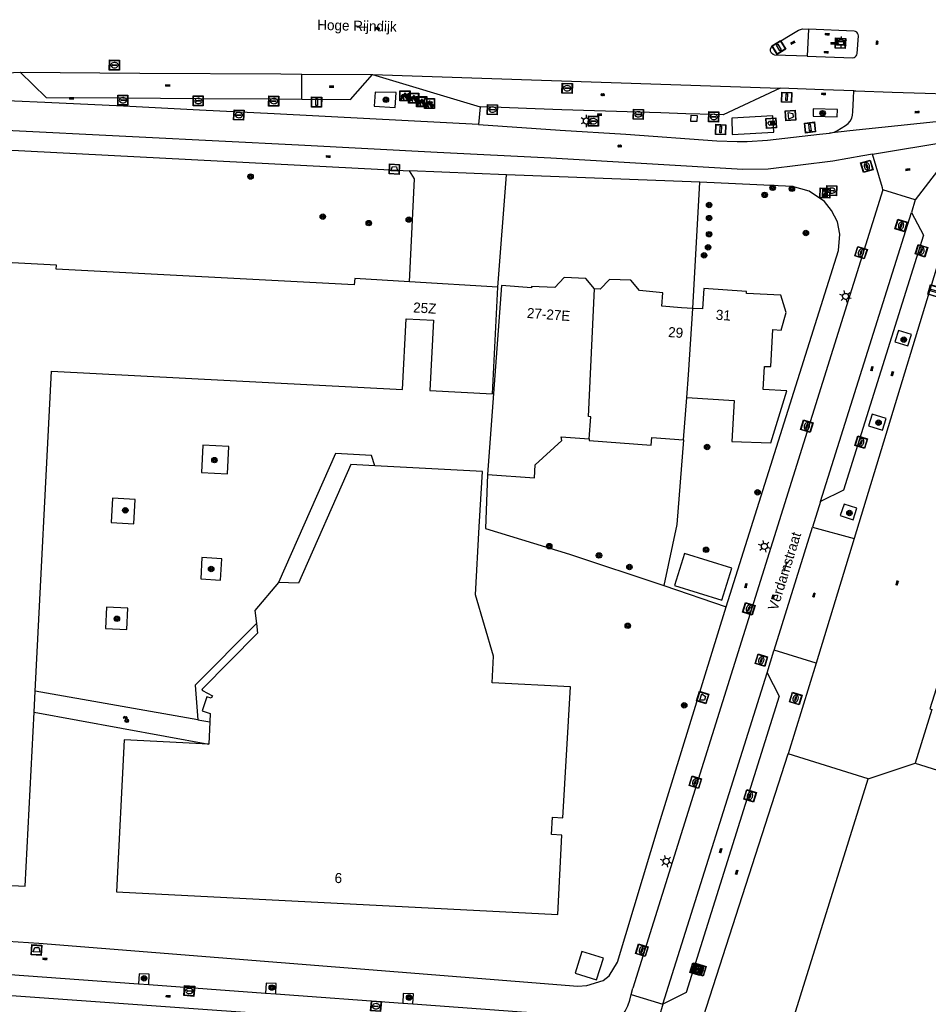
# Model space of a CAD drawing. Header units: metres. Extents: x 93870 to 95789, y 463036 to 464040.
# Tile 186 of 256: x 94836 to 94926, y 463271 to 463368. Entities that reach past the tile are written whole.
import ezdxf
from ezdxf.enums import TextEntityAlignment as Align

# ---------------------------------------------------------------- set-up
doc = ezdxf.new("R2010")
doc.units = ezdxf.units.M
doc.header["$LTSCALE"] = 25.4
for name, color, linetype in [('B_BEBOUWINGSGRENS_0', 1, 'Continuous'), ('B_LUIFEL_1', 200, 'Continuous'), ('B_TUSSENMUUR_0', 7, 'Continuous'), ('G_GRENS_ALGEMEEN_0', 7, 'Continuous'), ('K_KUNSTWERKGRENS_1', 1, 'Continuous'), ('Q_AFVALBAK_0', 7, 'Continuous'), ('Q_BOOM_0', 3, 'Continuous'), ('Q_FIETSENREK_0', 6, 'Continuous'), ('Q_HALTEPAAL_0', 191, 'Continuous'), ('Q_INSPECTIE_OF_RIOOLPUT_0', 253, 'Continuous'), ('Q_KOLK_0', 254, 'Continuous'), ('Q_LICHTMAST_0', 2, 'Continuous'), ('Q_PILAAR', 10, 'Continuous'), ('Q_PILAAR_0', 10, 'Continuous'), ('Q_RECLAMEZUIL_0', 232, 'Continuous'), ('Q_STRAATNAAMBORD_0', 7, 'Continuous'), ('Q_TELEFOONCEL_0', 7, 'Continuous'), ('Q_VERKEERSBORDPAAL_0', 40, 'Continuous'), ('Q_VLAGGENMAST_0', 191, 'Continuous'), ('Q_WATERLEIDINGPUT_0', 5, 'Continuous'), ('S_GBKN_SYMBOOL_GV_GROOT_0', 7, 'Continuous'), ('S_GBKN_SYMBOOL_GV_GROOT_1', 7, 'Continuous'), ('S_GBKN_SYMBOOL_OV_GROOT_0', 7, 'Continuous'), ('T_GBKN_ABRI_0', 2, 'Continuous'), ('T_HAAG_0', 87, 'Continuous'), ('T_HEK_0', 57, 'Continuous'), ('T_HEK_LIJN_0', 6, 'Continuous'), ('T_MUUR_30CM_0', 10, 'Continuous'), ('V_BLINDENGELEIDESTROOK_0', 30, 'Continuous'), ('V_WEGGRENS_0', 7, 'Continuous'), ('Z_GBKN_HUISNUMMER_0', 252, 'Continuous'), ('Z_STRAATNAAM_0', 252, 'Continuous')]:
    doc.layers.add(name, color=color, linetype=linetype)

# ---------------------------------------------------------------- blocks, each defined once
blk = doc.blocks.new('Q_AFVALBAK')
for points in [[(-0.5, 0.5), (0.5, 0.5), (0.5, -0.5), (-0.5, -0.5)], [(-0.336, 0.197), (0.331, 0.197), (0.19, -0.251), (-0.196, -0.251)]]:
    blk.add_lwpolyline(points, close=True)
blk.add_lwpolyline([(-0.442, 0.464), (0.438, 0.464, -0.414214), (0.459, 0.442), (0.459, -0.437, -0.414214), (0.438, -0.459), (-0.442, -0.459, -0.414214), (-0.463, -0.437), (-0.463, 0.442), (-0.463, 0.444), (-0.463, 0.446), (-0.463, 0.448), (-0.462, 0.45), (-0.461, 0.451), (-0.46, 0.453), (-0.459, 0.455), (-0.458, 0.456), (-0.457, 0.457), (-0.456, 0.459), (-0.454, 0.46), (-0.453, 0.461), (-0.451, 0.462), (-0.449, 0.462), (-0.447, 0.463), (-0.446, 0.463), (-0.444, 0.464), (-0.442, 0.464)], format="xyb")
blk = doc.blocks.new('Q_STRAATNAAMBORD')
for points in [[(-0.5, 0.5), (0.5, 0.5), (0.5, -0.5), (-0.5, -0.5)], [(-0.369, 0.22), (0.358, 0.22), (0.358, -0.214), (-0.369, -0.214)]]:
    blk.add_lwpolyline(points, close=True)
for points in [[(-0.442, 0.464), (0.438, 0.464, -0.414214), (0.459, 0.442), (0.459, -0.437, -0.414214), (0.438, -0.459), (-0.442, -0.459, -0.414214), (-0.463, -0.437), (-0.463, 0.442), (-0.463, 0.444), (-0.463, 0.446), (-0.463, 0.448), (-0.462, 0.45), (-0.461, 0.451), (-0.46, 0.453), (-0.459, 0.455), (-0.458, 0.456), (-0.457, 0.457), (-0.456, 0.459), (-0.454, 0.46), (-0.453, 0.461), (-0.451, 0.462), (-0.449, 0.462), (-0.447, 0.463), (-0.446, 0.463), (-0.444, 0.464), (-0.442, 0.464)], [(-0.287, 0.16), (0.281, 0.16, -0.414214), (0.303, 0.139), (0.303, -0.134, -0.414214), (0.281, -0.156), (-0.287, -0.156, -0.414214), (-0.308, -0.134), (-0.308, 0.139), (-0.308, 0.14), (-0.308, 0.142), (-0.307, 0.144), (-0.307, 0.146), (-0.306, 0.148), (-0.305, 0.149), (-0.304, 0.151), (-0.303, 0.152), (-0.302, 0.154), (-0.3, 0.155), (-0.299, 0.156), (-0.297, 0.157), (-0.296, 0.158), (-0.294, 0.159), (-0.292, 0.159), (-0.29, 0.16), (-0.288, 0.16), (-0.287, 0.16)]]:
    blk.add_lwpolyline(points, format="xyb")
blk = doc.blocks.new('Q_LICHTMAST')
for points in [[(-0.26, 0.15), (-0.52, 0.3)], [(0, 0.3), (0, 0.6)], [(0.26, 0.15), (0.52, 0.3)], [(-0.26, -0.15), (-0.52, -0.3)], [(0, -0.3), (0, -0.6)], [(0.26, -0.15), (0.52, -0.3)]]:
    blk.add_lwpolyline(points)
blk.add_circle((0, 0), 0.3)
blk = doc.blocks.new('Q_VERKEERSBORDPAAL')
for points in [[(-0.5, 0.5), (0.5, 0.5), (0.5, -0.5), (-0.5, -0.5)], [(-0.08, 0.333), (0.071, 0.333), (0.071, -0.329), (-0.08, -0.329)]]:
    blk.add_lwpolyline(points, close=True)
blk.add_lwpolyline([(-0.442, 0.464), (0.438, 0.464, -0.414214), (0.459, 0.442), (0.459, -0.437, -0.414214), (0.438, -0.459), (-0.442, -0.459, -0.414214), (-0.463, -0.437), (-0.463, 0.442), (-0.463, 0.444), (-0.463, 0.446), (-0.463, 0.448), (-0.462, 0.45), (-0.461, 0.451), (-0.46, 0.453), (-0.459, 0.455), (-0.458, 0.456), (-0.457, 0.457), (-0.456, 0.459), (-0.454, 0.46), (-0.453, 0.461), (-0.451, 0.462), (-0.449, 0.462), (-0.447, 0.463), (-0.446, 0.463), (-0.444, 0.464), (-0.442, 0.464)], format="xyb")
blk = doc.blocks.new('Q_HALTEPAAL')
for points in [[(-0.5, 0.5), (0.5, 0.5), (0.5, -0.5), (-0.5, -0.5)], [(-0.08, 0.333), (0.071, 0.333), (0.071, -0.329), (-0.08, -0.329)]]:
    blk.add_lwpolyline(points, close=True)
blk.add_lwpolyline([(-0.442, 0.464), (0.438, 0.464, -0.414214), (0.459, 0.442), (0.459, -0.437, -0.414214), (0.438, -0.459), (-0.442, -0.459, -0.414214), (-0.463, -0.437), (-0.463, 0.442), (-0.463, 0.444), (-0.463, 0.446), (-0.463, 0.448), (-0.462, 0.45), (-0.461, 0.451), (-0.46, 0.453), (-0.459, 0.455), (-0.458, 0.456), (-0.457, 0.457), (-0.456, 0.459), (-0.454, 0.46), (-0.453, 0.461), (-0.451, 0.462), (-0.449, 0.462), (-0.447, 0.463), (-0.446, 0.463), (-0.444, 0.464), (-0.442, 0.464)], format="xyb")
blk = doc.blocks.new('Q_VLAGGENMAST')
for points in [[(-0.5, 0.5), (0.5, 0.5), (0.5, -0.5), (-0.5, -0.5)], [(-0.08, 0.333), (0.071, 0.333), (0.071, -0.329), (-0.08, -0.329)]]:
    blk.add_lwpolyline(points, close=True)
blk.add_lwpolyline([(-0.442, 0.464), (0.438, 0.464, -0.414214), (0.459, 0.442), (0.459, -0.437, -0.414214), (0.438, -0.459), (-0.442, -0.459, -0.414214), (-0.463, -0.437), (-0.463, 0.442), (-0.463, 0.444), (-0.463, 0.446), (-0.463, 0.448), (-0.462, 0.45), (-0.461, 0.451), (-0.46, 0.453), (-0.459, 0.455), (-0.458, 0.456), (-0.457, 0.457), (-0.456, 0.459), (-0.454, 0.46), (-0.453, 0.461), (-0.451, 0.462), (-0.449, 0.462), (-0.447, 0.463), (-0.446, 0.463), (-0.444, 0.464), (-0.442, 0.464)], format="xyb")
blk = doc.blocks.new('Q_KOLK')
blk.add_lwpolyline([(-0.5, 0.5), (0.5, 0.5), (0.5, -0.5), (-0.5, -0.5)], close=True)
for points in [[(-0.442, 0.464), (0.438, 0.464, -0.414214), (0.459, 0.442), (0.459, -0.437, -0.414214), (0.438, -0.459), (-0.442, -0.459, -0.414214), (-0.463, -0.437), (-0.463, 0.442, -0.414214), (-0.442, 0.464)], [(-0.345, 0.105, 0.380426), (-0.276, -0.18)], [(-0.008, 0.266, 0.240218), (-0.345, 0.105)], [(-0.194, 0.045, 0.853344), (-0.194, -0.032)], [(0.331, 0.111, 0.240191), (-0.008, 0.266)], [(0.185, -0.032, 0.849746), (0.185, 0.045)], [(0.267, -0.176, 0.380426), (0.331, 0.111)], [(-0.276, -0.18, 0.148452), (0.012, -0.257)], [(0.012, -0.257, 0.131742), (0.267, -0.176)]]:
    blk.add_lwpolyline(points, format="xyb")
for points in [[(-0.194, 0.045), (0.185, 0.045)], [(0.185, -0.032), (-0.194, -0.032)]]:
    blk.add_lwpolyline(points)
blk = doc.blocks.new('Q_INSPECTIE_OF_RIOOLPUT')
blk.add_lwpolyline([(-0.5, 0.5), (0.5, 0.5), (0.5, -0.5), (-0.5, -0.5)], close=True)
for points in [[(-0.442, 0.464), (0.438, 0.464, -0.414214), (0.459, 0.442), (0.459, -0.437, -0.414214), (0.438, -0.459), (-0.442, -0.459, -0.414214), (-0.463, -0.437), (-0.463, 0.442), (-0.463, 0.444), (-0.463, 0.446), (-0.463, 0.448), (-0.462, 0.45), (-0.461, 0.451), (-0.46, 0.453), (-0.459, 0.455), (-0.458, 0.456), (-0.457, 0.457), (-0.456, 0.459), (-0.454, 0.46), (-0.453, 0.461), (-0.451, 0.462), (-0.449, 0.462), (-0.447, 0.463), (-0.446, 0.463), (-0.444, 0.464), (-0.442, 0.464)], [(-0.345, 0.105, 0.380426), (-0.276, -0.18)], [(-0.008, 0.266, 0.240218), (-0.345, 0.105)], [(-0.194, 0.045, 0.853344), (-0.194, -0.032)], [(0.331, 0.111, 0.240191), (-0.008, 0.266)], [(0.185, -0.032, 0.849746), (0.185, 0.045)], [(0.267, -0.176, 0.380426), (0.331, 0.111)], [(-0.276, -0.18, 0.148452), (0.012, -0.257)], [(0.012, -0.257, 0.131742), (0.267, -0.176)]]:
    blk.add_lwpolyline(points, format="xyb")
for points in [[(-0.194, 0.045), (0.185, 0.045)], [(0.185, -0.032), (-0.194, -0.032)]]:
    blk.add_lwpolyline(points)
blk = doc.blocks.new('Q_WATERLEIDINGPUT')
blk.add_lwpolyline([(-0.5, 0.5), (0.5, 0.5), (0.5, -0.5), (-0.5, -0.5)], close=True)
for points in [[(-0.442, 0.464), (0.438, 0.464, -0.414214), (0.459, 0.442), (0.459, -0.437, -0.414214), (0.438, -0.459), (-0.442, -0.459, -0.414214), (-0.463, -0.437), (-0.463, 0.442), (-0.463, 0.444), (-0.463, 0.446), (-0.463, 0.448), (-0.462, 0.45), (-0.461, 0.451), (-0.46, 0.453), (-0.459, 0.455), (-0.458, 0.456), (-0.457, 0.457), (-0.456, 0.459), (-0.454, 0.46), (-0.453, 0.461), (-0.451, 0.462), (-0.449, 0.462), (-0.447, 0.463), (-0.446, 0.463), (-0.444, 0.464), (-0.442, 0.464)], [(-0.345, 0.105, 0.380426), (-0.276, -0.18)], [(-0.008, 0.266, 0.240218), (-0.345, 0.105)], [(-0.194, 0.045, 0.853344), (-0.194, -0.032)], [(0.331, 0.111, 0.240191), (-0.008, 0.266)], [(0.185, -0.032, 0.849746), (0.185, 0.045)], [(0.267, -0.176, 0.380426), (0.331, 0.111)], [(-0.276, -0.18, 0.148452), (0.012, -0.257)], [(0.012, -0.257, 0.131742), (0.267, -0.176)]]:
    blk.add_lwpolyline(points, format="xyb")
for points in [[(-0.194, 0.045), (0.185, 0.045)], [(0.185, -0.032), (-0.194, -0.032)]]:
    blk.add_lwpolyline(points)
blk = doc.blocks.new('Q_FIETSENREK')
for points in [[(-0.5, 0.5), (0.5, 0.5), (0.5, -0.5), (-0.5, -0.5)], [(-0.063, 0.145), (0.184, 0.054), (0.037, -0.093)]]:
    blk.add_lwpolyline(points, close=True)
for points in [[(-0.442, 0.464), (0.438, 0.464, -0.414214), (0.459, 0.442), (0.459, -0.437, -0.414214), (0.438, -0.459), (-0.442, -0.459, -0.414214), (-0.463, -0.437), (-0.463, 0.442), (-0.463, 0.444), (-0.463, 0.446), (-0.463, 0.448), (-0.462, 0.45), (-0.461, 0.451), (-0.46, 0.453), (-0.459, 0.455), (-0.458, 0.456), (-0.457, 0.457), (-0.456, 0.459), (-0.454, 0.46), (-0.453, 0.461), (-0.451, 0.462), (-0.449, 0.462), (-0.447, 0.463), (-0.446, 0.463), (-0.444, 0.464), (-0.442, 0.464)], [(-0.181, 0.106, 0.847256), (-0.324, -0.144)], [(-0.193, 0.075, 0.842492), (-0.305, -0.118)], [(-0.171, 0.065, 0.053288), (-0.193, 0.075)], [(-0.185, -0.134, 0.502492), (-0.147, 0.044)], [(-0.149, 0.089, 0.06236), (-0.181, 0.106)], [(-0.165, -0.161, 0.494489), (-0.125, 0.068)], [(-0.324, -0.144, 0.089606), (-0.421, -0.348)], [(-0.296, -0.162, 0.110942), (-0.375, -0.348)], [(-0.294, -0.105, 0.006942), (-0.305, -0.118)], [(-0.296, -0.162, 0.02458), (-0.283, -0.168)], [(-0.212, -0.105, 0.381614), (-0.294, -0.105)], [(-0.283, -0.168, 0.148109), (-0.198, -0.173)], [(-0.223, -0.136, 0.533998), (-0.276, -0.136)], [(-0.276, -0.136, 0.009682), (-0.271, -0.138)], [(-0.271, -0.138, 0.120201), (-0.218, -0.144)], [(-0.218, -0.144, 0.003554), (-0.223, -0.136)], [(-0.185, -0.134, 0.017985), (-0.212, -0.105)], [(-0.122, -0.348, 0.075837), (-0.198, -0.173)], [(-0.075, -0.348, 0.094234), (-0.165, -0.161)], [(0.095, -0.16, 0.385208), (0.186, -0.333)], [(0.209, -0.054, 0.224648), (0.108, -0.128)], [(0.126, -0.171, 0.376993), (0.197, -0.303)], [(0.212, -0.086, 0.20829), (0.139, -0.139)], [(0.186, -0.333, 1), (0.287, -0.06)], [(0.197, -0.303, 1), (0.276, -0.09)], [(0.287, -0.06, 0.086253), (0.238, -0.051)], [(0.276, -0.09, 0.079305), (0.241, -0.083)]]:
    blk.add_lwpolyline(points, format="xyb")
for points in [[(-0.171, 0.065), (-0.263, -0.038), (-0.239, -0.059), (-0.147, 0.044)], [(0.081, 0.221), (-0.003, 0.252), (-0.149, 0.089)], [(-0.125, 0.068), (-0.086, 0.111), (0.018, -0.131), (0.095, -0.16)], [(0.238, -0.051), (0.229, 0.053), (0.261, 0.093), (0.302, 0.078), (0.314, 0.11), (0.192, 0.155), (0.18, 0.123), (0.231, 0.104), (0.207, 0.076), (-0.04, 0.167), (0, 0.216), (0.07, 0.191), (0.081, 0.221)], [(0.209, -0.054), (0.199, 0.029), (0.057, -0.108)], [(-0.421, -0.348), (-0.375, -0.348)], [(-0.122, -0.348), (-0.075, -0.348)], [(0.057, -0.108), (0.108, -0.128)], [(0.126, -0.171), (0.253, -0.218), (0.241, -0.083)], [(0.139, -0.139), (0.222, -0.17), (0.212, -0.086)]]:
    blk.add_lwpolyline(points)
blk = doc.blocks.new('Q_RECLAMEZUIL')
blk.add_lwpolyline([(-0.5, 0.5), (0.5, 0.5), (0.5, -0.5), (-0.5, -0.5)], close=True)
for points in [[(-0.442, 0.464), (0.438, 0.464, -0.414214), (0.459, 0.442), (0.459, -0.437, -0.414214), (0.438, -0.459), (-0.442, -0.459, -0.414214), (-0.463, -0.437), (-0.463, 0.442), (-0.463, 0.444), (-0.463, 0.446), (-0.463, 0.448), (-0.462, 0.45), (-0.461, 0.451), (-0.46, 0.453), (-0.459, 0.455), (-0.458, 0.456), (-0.457, 0.457), (-0.456, 0.459), (-0.454, 0.46), (-0.453, 0.461), (-0.451, 0.462), (-0.449, 0.462), (-0.447, 0.463), (-0.446, 0.463), (-0.444, 0.464), (-0.442, 0.464)], [(-0.132, 0.045, 0.550274), (-0.132, -0.036)], [(0.126, -0.036, 0.506565), (0.126, 0.045)], [(-0.132, -0.14, 0.502509), (-0.132, -0.221)], [(0.126, -0.221, 0.554525), (0.126, -0.14)]]:
    blk.add_lwpolyline(points, format="xyb")
for points in [[(-0.228, 0.17), (-0.002, 0.326), (0.215, 0.17)], [(0.215, 0.17), (0.215, -0.318), (-0.228, -0.318), (-0.228, 0.17)], [(-0.132, 0.045), (0.126, 0.045)], [(0.126, -0.036), (-0.132, -0.036)], [(-0.132, -0.14), (0.126, -0.14)], [(0.126, -0.221), (-0.132, -0.221)]]:
    blk.add_lwpolyline(points)
blk = doc.blocks.new('Q_TELEFOONCEL')
blk.add_lwpolyline([(-0.5, 0.5), (0.5, 0.5), (0.5, -0.5), (-0.5, -0.5)], close=True)
for points in [[(-0.442, 0.464), (0.438, 0.464, -0.414214), (0.459, 0.442), (0.459, -0.437, -0.414214), (0.438, -0.459), (-0.442, -0.459, -0.414214), (-0.463, -0.437), (-0.463, 0.442), (-0.463, 0.444), (-0.463, 0.446), (-0.463, 0.448), (-0.462, 0.45), (-0.461, 0.451), (-0.46, 0.453), (-0.459, 0.455), (-0.458, 0.456), (-0.457, 0.457), (-0.456, 0.459), (-0.454, 0.46), (-0.453, 0.461), (-0.451, 0.462), (-0.449, 0.462), (-0.447, 0.463), (-0.446, 0.463), (-0.444, 0.464), (-0.442, 0.464)], [(-0.247, -0.388), (-0.247, 0.374, -0.414214), (-0.225, 0.396)], [(-0.225, 0.396), (0.216, 0.396, -0.414214), (0.237, 0.374), (0.237, -0.388)], [(-0.204, -0.344), (-0.204, 0.254, -0.414214), (-0.183, 0.276)], [(-0.183, 0.276), (0.17, 0.276, -0.414214), (0.192, 0.254), (0.192, -0.322)], [(-0.011, 0.183, 0.267785), (-0.102, 0.042)], [(-0.011, 0.066, 0.269139), (-0.034, 0.042)], [(0.011, 0.187), (0.038, 0.187, -0.414214), (0.06, 0.166), (0.06, 0.084, -0.414214), (0.038, 0.063), (0.011, 0.063)], [(-0.102, -0.113, 0.298657), (-0.011, -0.255)], [(-0.034, -0.113, 0.186795), (-0.011, -0.137)], [(0.011, -0.132), (0.038, -0.132, -0.414214), (0.06, -0.153), (0.06, -0.235), (0.06, -0.237), (0.06, -0.239), (0.059, -0.24), (0.059, -0.242), (0.058, -0.244), (0.057, -0.246), (0.056, -0.247), (0.055, -0.249), (0.054, -0.25), (0.052, -0.251), (0.051, -0.253), (0.049, -0.254), (0.048, -0.254), (0.046, -0.255), (0.044, -0.256), (0.042, -0.256), (0.04, -0.256), (0.038, -0.256), (0.011, -0.256)]]:
    blk.add_lwpolyline(points, format="xyb")
for points in [[(-0.102, 0.042), (-0.102, -0.113)], [(-0.034, 0.042), (-0.034, -0.113)], [(-0.011, 0.183), (-0.011, 0.066)], [(0.011, 0.063), (0.011, 0.187)], [(0.237, -0.388), (-0.247, -0.388)], [(0.192, -0.344), (-0.204, -0.344)], [(-0.011, -0.137), (-0.011, -0.255)], [(0.011, -0.132), (0.011, -0.153)], [(0.011, -0.256), (0.011, -0.132)], [(0.011, -0.132), (0.011, -0.153)], [(0.192, -0.344), (0.192, -0.322)], [(0.192, -0.322), (0.192, -0.344)], [(0.192, -0.344), (0.192, -0.322)]]:
    blk.add_lwpolyline(points)
blk = doc.blocks.new('Q_BOOM')
for radius in [0.27, 0.18, 0.09]:
    blk.add_circle((0, 0), radius)
blk = doc.blocks.new('S_GBKN_SYMBOOL_OV_GROOT')
for points in [[(-0.21875, 0.0625), (0.21875, 0.0625)], [(-0.21875, 0), (0.21875, 0)], [(-0.1875, 0.0625), (-0.1875, 0)], [(-0.125, 0.09375), (-0.125, 0.0625)], [(-0.125, 0), (-0.125, -0.0625)], [(-0.0625, 0.0625), (-0.0625, 0)], [(0, 0.09375), (0, 0.0625)], [(0, 0), (0, -0.0625)], [(0.0625, 0.0625), (0.0625, 0)], [(0.125, 0.09375), (0.125, 0.0625)], [(0.125, 0), (0.125, -0.0625)], [(0.1875, 0.0625), (0.1875, 0)], [(-0.21875, -0.0625), (0.21875, -0.0625)], [(-0.1875, -0.0625), (-0.1875, -0.09375)], [(-0.0625, -0.0625), (-0.0625, -0.09375)], [(0.0625, -0.0625), (0.0625, -0.09375)], [(0.1875, -0.0625), (0.1875, -0.09375)]]:
    blk.add_lwpolyline(points)
blk = doc.blocks.new('S_GBKN_SYMBOOL_GV_GROOT')
for points in [[(-0.1875, 0.03125), (-0.09375, 0.09375)], [(-0.1875, -0.0625), (0.0625, 0.09375)], [(-0.1875, 0.09375), (0.125, -0.09375)], [(-0.1875, 0), (-0.03125, -0.09375)], [(-0.125, -0.09375), (0.1875, 0.09375)], [(-0.0625, 0.09375), (0.1875, -0.0625)], [(0.03125, -0.09375), (0.1875, 0)], [(0.09375, 0.09375), (0.1875, 0.03125)]]:
    blk.add_lwpolyline(points)
blk = doc.blocks.new('BOOM-970')
at = {"layer": 'Q_PILAAR'}
for radius in [0.18, 0.09]:
    blk.add_circle((0, 0), radius, dxfattribs=at)
blk = doc.blocks.new('Q_PILAAR')
at = {"layer": 'Q_PILAAR'}
for p, q in [((0.115, 0.118), (0.051, 0.054)), ((0.052, 0.307), (0.116, 0.243)), ((0.308, 0.307), (0.243, 0.244)), ((0.244, 0.117), (0.309, 0.054))]:
    blk.add_line(p, q, dxfattribs=at)
blk.add_blockref('BOOM-970', (0.18, 0.18))

msp = doc.modelspace()

# ---------------------------------------------------------------- linework, layer by layer
at = {"layer": 'B_BEBOUWINGSGRENS_0'}
for p, q in [((94883.56, 463341.84), (94874.801, 463342.37)), ((94903.847, 463339.692), (94902.887, 463339.746)), ((94901.957, 463326.712), (94902.277, 463330.89)), ((94871.359, 463324.139), (94868.988, 463324.266)), ((94859.614, 463308.474), (94859.726, 463307.528)), ((94837.573, 463299.709), (94837.679, 463301.785)), ((94854.997, 463298.742), (94854.895, 463296.52))]:
    msp.add_line(p, q, dxfattribs=at)
for points in [[(94874.801, 463342.37), (94869.36, 463342.7), (94869.32, 463342.08), (94839.76, 463343.64), (94839.78, 463344.02), (94818.4, 463345.16), (94818.23, 463341.91), (94818.12, 463341.92), (94818.085, 463341.241)], [(94893.14, 463341.67), (94892.28, 463342.7), (94890.13, 463342.79), (94889.19, 463341.82), (94886.89, 463341.91), (94886.88, 463341.78), (94883.91, 463342), (94882.54, 463323.27)], [(94902.887, 463339.746), (94901.76, 463339.81), (94899.81, 463339.95), (94899.91, 463341.27), (94897.6, 463341.5), (94896.74, 463342.53), (94894.62, 463342.61), (94893.69, 463341.65), (94893.14, 463341.67)], [(94818.085, 463341.241), (94817.73, 463334.45), (94817.84, 463334.44), (94817.67, 463331.18), (94820.44, 463331.03), (94819.84, 463319.7), (94819.29, 463319.72), (94819.1, 463315.98), (94818.99, 463315.99), (94818.58, 463308.32), (94818.69, 463308.31), (94818.49, 463304.57), (94819.04, 463304.54), (94818.45, 463293.25), (94817.45, 463293.3), (94817.35, 463291.45), (94817.24, 463291.45), (94817.055, 463286.087), (94817.165, 463286.082), (94817.05, 463283.438), (94836.697, 463282.428), (94837.573, 463299.709)], [(94874.47, 463338.71), (94877.18, 463338.57), (94876.81, 463331.6), (94883.01, 463331.28), (94883.56, 463341.84)], [(94902.277, 463330.89), (94906.992, 463330.612), (94906.764, 463326.542), (94910.613, 463326.416), (94912.204, 463331.569), (94909.869, 463331.7), (94910, 463333.99), (94910.61, 463333.97), (94910.82, 463337.64), (94911.63, 463337.59), (94912.13, 463339.32), (94911.6, 463341.04), (94908.19, 463341.23), (94908.2, 463341.42), (94903.96, 463341.71), (94903.847, 463339.692)], [(94837.679, 463301.785), (94839.3, 463333.53), (94874.1, 463331.7), (94874.47, 463338.71)], [(94882.54, 463323.27), (94887.17, 463322.93), (94887.26, 463324.23), (94889.91, 463326.64), (94889.84, 463327), (94892.61, 463326.79)], [(94892.61, 463326.79), (94892.598, 463326.631), (94898.758, 463326.181), (94898.81, 463326.94), (94901.957, 463326.712)], [(94868.988, 463324.266), (94863.8, 463312.497), (94861.795, 463312.547)], [(94883.111, 463305.249), (94881.342, 463311.329), (94881.691, 463318.087), (94882.012, 463323.566), (94871.359, 463324.139)], [(94861.795, 463312.547), (94859.46, 463309.782), (94859.614, 463308.474)], [(94929.373, 463309.522), (94926.38, 463300.03), (94926.57, 463299.97), (94924.93, 463294.64)], [(94924.93, 463294.64), (94933.24, 463292.03), (94933.53, 463292.97), (94962.27, 463290.97), (94969.22, 463308.77)], [(94859.726, 463307.528), (94854.193, 463301.931), (94854.266, 463301.858), (94855.253, 463301.303), (94855.114, 463301.069), (94854.707, 463301.209), (94854.231, 463299.826), (94855.034, 463299.557), (94854.997, 463298.742)], [(94845.731, 463281.88), (94889.496, 463279.62), (94889.904, 463287.509), (94888.885, 463287.561), (94888.973, 463289.269), (94889.992, 463289.216), (94890.764, 463302.193), (94882.975, 463302.593), (94883.111, 463305.249)], [(94854.895, 463296.52), (94846.509, 463296.963), (94845.731, 463281.88)], [(94894.012, 463275.284), (94891.879, 463275.955), (94891.204, 463273.81), (94893.336, 463273.138), (94894.012, 463275.284)]]:
    msp.add_lwpolyline(points, dxfattribs=at)
at = {"layer": 'B_LUIFEL_1'}
for points in [[(94871.359, 463324.139), (94871.036, 463325.164), (94867.466, 463325.359), (94861.795, 463312.547)], [(94906.744, 463313.988), (94902.066, 463315.44), (94901.079, 463312.261), (94905.757, 463310.808), (94906.744, 463313.988)], [(94859.614, 463308.474), (94853.534, 463302.376), (94853.809, 463298.947)]]:
    msp.add_lwpolyline(points, dxfattribs=at)
at = {"layer": 'B_TUSSENMUUR_0'}
for points in [[(94892.61, 463326.79), (94892.77, 463329), (94892.554, 463329.01), (94893.14, 463341.67)], [(94902.277, 463330.89), (94902.45, 463333.14), (94902.887, 463339.746)]]:
    msp.add_lwpolyline(points, dxfattribs=at)
at = {"layer": 'G_GRENS_ALGEMEEN_0'}
for p, q in [((94845.211, 463318.512), (94847.458, 463318.376)), ((94846.757, 463307.89), (94846.849, 463310.005)), ((94920.28, 463293.095), (94924.93, 463294.64))]:
    msp.add_line(p, q, dxfattribs=at)
for points in [[(94854.169, 463323.462), (94856.754, 463323.329), (94856.894, 463326.04), (94854.309, 463326.173), (94854.169, 463323.462)], [(94847.458, 463318.376), (94847.604, 463320.788), (94845.357, 463320.924), (94845.211, 463318.512)], [(94856.184, 463314.902), (94854.217, 463315.023), (94854.087, 463312.915), (94856.054, 463312.794), (94856.184, 463314.902)], [(94846.849, 463310.005), (94844.738, 463310.097), (94844.646, 463307.982), (94846.757, 463307.89)]]:
    msp.add_lwpolyline(points, dxfattribs=at)
at = {"layer": 'K_KUNSTWERKGRENS_1'}
for p, q in [((94853.809, 463298.947), (94837.679, 463301.785)), ((94837.573, 463299.709), (94854.895, 463296.52)), ((94853.809, 463298.947), (94854.997, 463298.742))]:
    msp.add_line(p, q, dxfattribs=at)
at = {"layer": 'T_GBKN_ABRI_0'}
msp.add_lwpolyline([(94910.806, 463358.847), (94906.736, 463358.6), (94906.79, 463356.981), (94910.919, 463357.213), (94910.806, 463358.847)], dxfattribs=at)
at = {"layer": 'T_HAAG_0'}
for p, q in [((94883.56, 463341.84), (94884.411, 463353.001)), ((94902.887, 463339.746), (94903.58, 463352.26))]:
    msp.add_line(p, q, dxfattribs=at)
msp.add_lwpolyline([(94874.801, 463342.37), (94875.28, 463352.6), (94874.79, 463353.39)], dxfattribs=at)
at = {"layer": 'T_HEK_0'}
for p, q in [((94899.991, 463312.247), (94906.187, 463310.131)), ((94902.809, 463266.038), (94912.348, 463295.56)), ((94910.499, 463261.745), (94920.28, 463293.095))]:
    msp.add_line(p, q, dxfattribs=at)
for points in [[(94901.957, 463326.712), (94901.3, 463318.31), (94899.991, 463312.247)], [(94882.54, 463323.27), (94882.33, 463317.91), (94890.64, 463315.38), (94899.991, 463312.247)]]:
    msp.add_lwpolyline(points, dxfattribs=at)
at = {"layer": 'T_HEK_LIJN_0'}
msp.add_line((94920.28, 463293.095), (94912.348, 463295.56), dxfattribs=at)
at = {"layer": 'T_MUUR_30CM_0'}
for p, q in [((94903.58, 463352.26), (94884.411, 463353.001)), ((94912.76, 463351.83), (94903.58, 463352.26))]:
    msp.add_line(p, q, dxfattribs=at)
for points in [[(94815.434, 463351.695), (94815.58, 463352.9), (94816.03, 463353.57), (94818.02, 463355.33), (94819.98, 463356.11), (94823.25, 463356.05), (94874.79, 463353.39)], [(94906.187, 463310.131), (94917.33, 463345.49), (94917.46, 463347.1), (94917.22, 463348.31), (94916.64, 463349.46), (94915.93, 463350.33), (94914.43, 463351.36), (94912.76, 463351.83)], [(94894.58, 463273.54), (94895.41, 463274.91), (94899.538, 463288.631), (94906.187, 463310.131)], [(94838.03, 463276.78), (94891.48, 463272.53), (94892.37, 463272.59), (94893.98, 463273.07), (94894.58, 463273.54)]]:
    msp.add_lwpolyline(points, dxfattribs=at)
at = {"layer": 'V_BLINDENGELEIDESTROOK_0'}
msp.add_lwpolyline([(94903.289, 463358.264), (94902.695, 463358.282), (94902.702, 463358.89), (94903.305, 463358.872), (94903.289, 463358.264)], dxfattribs=at)
at = {"layer": 'V_WEGGRENS_0'}
for p, q in [((94914.364, 463367.436), (94914.224, 463364.745)), ((94919.192, 463365.004), (94919.306, 463366.76)), ((94864.102, 463360.506), (94864.118, 463362.975)), ((94864.118, 463362.975), (94871.117, 463362.93)), ((94871.117, 463362.93), (94881.786, 463359.72)), ((94871.117, 463362.93), (94911.536, 463361.596)), ((94873.485, 463361.151), (94871.396, 463361.17)), ((94918.823, 463360.579), (94918.853, 463361.325)), ((94918.853, 463361.325), (94919.059, 463361.318)), ((94919.059, 463361.318), (94922.65, 463361.188)), ((94881.786, 463359.72), (94881.639, 463357.964)), ((94914.82, 463359.531), (94914.818, 463358.797)), ((94920.691, 463355.024), (94929.546, 463356.518)), ((94929.546, 463356.518), (94924.934, 463350.514)), ((94884.411, 463353.001), (94874.79, 463353.39)), ((94921.723, 463351.51), (94896.95, 463272.332)), ((94924.934, 463350.514), (94921.723, 463351.51)), ((94924.934, 463350.514), (94924.55, 463349.266)), ((94915.525, 463320.59), (94924.55, 463349.266)), ((94924.554, 463337.16), (94923.263, 463337.554)), ((94922.043, 463328.822), (94920.657, 463329.248)), ((94915.525, 463320.59), (94914.738, 463318.058)), ((94919.136, 463319.935), (94917.876, 463320.328)), ((94910.94, 463305.837), (94914.738, 463318.058)), ((94914.738, 463318.058), (94918.865, 463316.928)), ((94918.865, 463316.928), (94915.096, 463304.569)), ((94915.096, 463304.569), (94910.94, 463305.837)), ((94915.096, 463304.569), (94912.348, 463295.56)), ((94899.896, 463270.751), (94910.243, 463303.594)), ((94825.82, 463277.57), (94838.03, 463276.78)), ((94834.72, 463273.717), (94847.935, 463272.755)), ((94811.815, 463273.257), (94888.259, 463267.839)), ((94847.935, 463272.755), (94848.933, 463272.682)), ((94848.933, 463272.682), (94860.526, 463271.838)), ((94860.526, 463271.838), (94861.523, 463271.765)), ((94861.523, 463271.765), (94874.134, 463270.847)), ((94896.754, 463271.706), (94896.95, 463272.332)), ((94896.754, 463271.706), (94899.896, 463270.751)), ((94874.134, 463270.847), (94875.132, 463270.774))]:
    msp.add_line(p, q, dxfattribs=at)
for points in [[(94914.224, 463364.745), (94911.022, 463364.866), (94910.833, 463364.931), (94910.683, 463365.062), (94910.593, 463365.24), (94910.578, 463365.439), (94910.638, 463365.629), (94910.766, 463365.782), (94913.375, 463367.343), (94913.768, 463367.453), (94914.364, 463367.436)], [(94919.306, 463366.76), (94919.284, 463366.899), (94919.223, 463367.025), (94919.129, 463367.129), (94919.009, 463367.202), (94918.873, 463367.237), (94914.364, 463367.436)], [(94914.224, 463364.745), (94918.737, 463364.596), (94918.863, 463364.627), (94918.978, 463364.687), (94919.075, 463364.774), (94919.148, 463364.882), (94919.192, 463365.004)], [(94830.28, 463362.739), (94834.337, 463363.048), (94835.536, 463363.139), (94836.2, 463363.159)], [(94836.2, 463363.159), (94838.753, 463360.652), (94846.362, 463360.618), (94853.844, 463360.546), (94861.315, 463360.536), (94864.102, 463360.506)], [(94836.2, 463363.159), (94848.048, 463363.056), (94862.029, 463362.988), (94864.118, 463362.975)], [(94864.102, 463360.506), (94868.936, 463360.453), (94871.117, 463362.93)], [(94911.536, 463361.596), (94905.891, 463358.928), (94904.99, 463358.963), (94902.186, 463359.041), (94899.718, 463359.133), (94897.474, 463359.215), (94889.904, 463359.42), (94887.256, 463359.531), (94883.005, 463359.683), (94881.786, 463359.72)], [(94918.853, 463361.325), (94915.837, 463361.429), (94911.536, 463361.596)], [(94881.639, 463357.964), (94870.866, 463358.547), (94861.387, 463359.026), (94853.984, 463359.411), (94846.423, 463359.786), (94838.646, 463360.172), (94835.638, 463360.308), (94830.198, 463360.57)], [(94871.396, 463361.17), (94871.302, 463359.803), (94873.365, 463359.674), (94873.485, 463361.151)], [(94916.427, 463357.122), (94916.583, 463357.141), (94916.737, 463357.173), (94916.888, 463357.218), (94917.034, 463357.276), (94917.175, 463357.346), (94918.031, 463357.87), (94918.279, 463358.072), (94918.482, 463358.32), (94918.631, 463358.602), (94918.722, 463358.909), (94918.75, 463359.228), (94918.814, 463360.591), (94918.823, 463360.579)], [(94922.65, 463361.188), (94925.909, 463361.071), (94931.962, 463360.874)], [(94914.818, 463358.797), (94917.205, 463358.73), (94917.228, 463359.451), (94914.82, 463359.531)], [(94931.159, 463358.7), (94930.169, 463358.587), (94918.443, 463357.336), (94916.427, 463357.122)], [(94863.769, 463355.936), (94847.993, 463356.722), (94833.432, 463357.447), (94820.994, 463358.067), (94820.201, 463358.064), (94819.417, 463357.949), (94818.657, 463357.724), (94817.936, 463357.395), (94817.268, 463356.968), (94815.992, 463355.959), (94815.461, 463355.448), (94814.908, 463354.869), (94814.37, 463354.275), (94813.848, 463353.668), (94813.342, 463353.047), (94812.853, 463352.413), (94812.497, 463351.905)], [(94881.639, 463357.964), (94889.727, 463357.408), (94896.248, 463357.004), (94905.268, 463356.37), (94907.281, 463356.286), (94908.282, 463356.298), (94910.297, 463356.439), (94915.432, 463357.013), (94916.427, 463357.122)], [(94920.691, 463355.024), (94919.73, 463354.862), (94916.768, 463354.357), (94910.352, 463353.565), (94907.854, 463353.5), (94888.806, 463354.636), (94877.535, 463355.208), (94863.769, 463355.936)], [(94930.453, 463355.154), (94930.218, 463352.485), (94929.69, 463352.426), (94918.865, 463316.928)], [(94921.723, 463351.51), (94921.672, 463351.684), (94920.691, 463355.024)], [(94924.55, 463349.266), (94925.764, 463346.994), (94917.833, 463321.728), (94915.525, 463320.59)], [(94923.263, 463337.554), (94922.914, 463336.412), (94924.204, 463336.012), (94924.554, 463337.16)], [(94920.657, 463329.248), (94920.302, 463328.092), (94921.691, 463327.675), (94922.043, 463328.822)], [(94917.876, 463320.328), (94917.489, 463319.195), (94918.782, 463318.779), (94919.136, 463319.935)], [(94910.243, 463303.594), (94910.927, 463305.796), (94910.94, 463305.837)], [(94910.243, 463303.594), (94911.433, 463301.283), (94902.225, 463271.904), (94899.896, 463270.751)], [(94848.933, 463272.682), (94848.98, 463273.7), (94847.981, 463273.746), (94847.935, 463272.755)], [(94861.523, 463271.765), (94861.57, 463272.781), (94860.571, 463272.827), (94860.526, 463271.838)], [(94875.132, 463270.774), (94875.177, 463271.764), (94874.178, 463271.81), (94874.134, 463270.847)], [(94888.259, 463267.839), (94891.751, 463267.594), (94892.341, 463267.607), (94892.925, 463267.69), (94893.494, 463267.844), (94894.041, 463268.066), (94894.557, 463268.352), (94895.035, 463268.698), (94895.467, 463269.1), (94895.848, 463269.55), (94896.171, 463270.044), (94896.432, 463270.573), (94896.627, 463271.13), (94896.754, 463271.706)], [(94875.132, 463270.774), (94886.363, 463269.956), (94888.259, 463267.839)], [(94899.896, 463270.751), (94899.537, 463269.466), (94899.422, 463268.879), (94899.385, 463268.282), (94899.427, 463267.685), (94899.547, 463267.1), (94899.743, 463266.534), (94900.012, 463266), (94900.349, 463265.506), (94900.748, 463265.06), (94901.202, 463264.671), (94901.703, 463264.344), (94902.243, 463264.087)]]:
    msp.add_lwpolyline(points, dxfattribs=at)
at = {"layer": 'Z_STRAATNAAM_0'}
for p, q in [((94869.582, 463367.65), (94870.582, 463367.627)), ((94911.949, 463313.689), (94912.246, 463314.644))]:
    msp.add_line(p, q, dxfattribs=at)

# ---------------------------------------------------------------- block references
at = {"layer": 'Q_AFVALBAK_0'}
for p, rotation in [((94912.561, 463358.869), 93.95601673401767), ((94873.285, 463353.552), 177.0455632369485), ((94903.858, 463301.15), 72.81547238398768), ((94837.815, 463276.108), 176.2980620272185)]:
    msp.add_blockref('Q_AFVALBAK', p, dxfattribs=dict(at, rotation=rotation))
at = {"layer": 'Q_BOOM_0'}
for p, rotation in [((94872.448, 463360.431), 176.4219365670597), ((94915.751, 463359.094), 178.3922037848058), ((94859.034, 463352.817), 177.0455632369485), ((94910.8, 463351.7), 177.3181709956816), ((94912.7, 463351.6), 177.3181709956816), ((94910, 463351), 177.3181709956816), ((94904.5, 463350), 86.83031319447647), ((94866.194, 463348.839), 177.0455632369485), ((94874.716, 463348.547), 87.31919372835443), ((94904.5, 463348.7), 86.83031319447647), ((94870.754, 463348.195), 87.31919372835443), ((94904.5, 463347.1), 86.83031319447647), ((94914.094, 463347.213), 101.2188422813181), ((94904.4, 463345.8), 86.83031319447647), ((94904, 463345), 86.83031319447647), ((94923.801, 463336.643), 162.7725117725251), ((94921.293, 463328.403), 163.289403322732), ((94904.3, 463326), 85.52881656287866), ((94855.447, 463324.69), 87.04378830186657), ((94909.3, 463321.5), 72.50832761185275), ((94846.614, 463319.71), 86.53607394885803), ((94918.409, 463319.446), 162.1653342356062), ((94888.643, 463316.16), 163.0669998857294), ((94904.2, 463315.8), 162.7562292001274), ((94893.577, 463315.236), 161.4768643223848), ((94855.127, 463313.892), 86.47104826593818), ((94896.598, 463314.092), 161.4768643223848), ((94845.781, 463308.958), 87.50927146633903), ((94896.432, 463308.266), 161.4768643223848), ((94902.028, 463300.378), 72.81547238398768), ((94848.474, 463273.304), 177.3636181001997), ((94861.141, 463272.386), 87.35139450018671), ((94874.755, 463271.399), 177.3636181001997)]:
    msp.add_blockref('Q_BOOM', p, dxfattribs=dict(at, rotation=rotation))
at = {"layer": 'Q_FIETSENREK_0'}
for p in [(94874.343, 463360.822), (94875.207, 463360.593), (94876.001, 463360.242), (94876.771, 463360.056)]:
    msp.add_blockref('Q_FIETSENREK', p, dxfattribs=at)
at = {"layer": 'Q_HALTEPAAL_0', "rotation": 177.6105042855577}
msp.add_blockref('Q_HALTEPAAL', (94905.641, 463357.481), dxfattribs=at)
at = {"layer": 'Q_INSPECTIE_OF_RIOOLPUT_0'}
for p, rotation in [((94845.533, 463363.872), 179.5019145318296), ((94890.423, 463361.577), 178.1096802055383), ((94857.865, 463358.919), 177.0229609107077), ((94893.027, 463358.312), 178.4487761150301), ((94923.537, 463347.96), 72.53000620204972), ((94909.676, 463304.848), 72.74381034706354)]:
    msp.add_blockref('Q_INSPECTIE_OF_RIOOLPUT', p, dxfattribs=dict(at, rotation=rotation))
at = {"layer": 'Q_KOLK_0'}
for p, rotation in [((94846.375, 463360.389), 179.4486542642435), ((94853.848, 463360.322), 179.9233091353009), ((94861.327, 463360.306), 179.3832769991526), ((94883.011, 463359.458), 177.9521877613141), ((94897.472, 463358.99), 177.907235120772), ((94904.954, 463358.74), 178.4065910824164), ((94919.558, 463345.267), 72.62628231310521), ((94925.554, 463345.465), 72.57292154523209), ((94914.193, 463328.053), 72.62628231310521), ((94919.586, 463326.479), 72.57292154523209), ((94908.442, 463309.949), 72.62628231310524), ((94903.131, 463292.748), 72.62628231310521), ((94908.56, 463291.399), 72.59790546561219), ((94897.838, 463276.085), 72.62628231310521), ((94903.207, 463274.202), 72.5979054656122), ((94852.956, 463272.047), 175.8360671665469), ((94871.469, 463270.534), 175.8365778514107)]:
    msp.add_blockref('Q_KOLK', p, dxfattribs=dict(at, rotation=rotation))
at = {"layer": 'Q_LICHTMAST_0'}
for p, rotation in [((94917.58, 463366.122), 177.2370275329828), ((94892.329, 463358.326), 178.4487761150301), ((94918.022, 463340.926), 72.62628231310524), ((94909.979, 463316.137), 72.62628231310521), ((94900.241, 463284.902), 72.62628231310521)]:
    msp.add_blockref('Q_LICHTMAST', p, dxfattribs=dict(at, rotation=rotation))
at = {"layer": 'Q_PILAAR_0', "rotation": 169.5685862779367}
msp.add_blockref('Q_PILAAR', (94846.963, 463298.984), dxfattribs=at)
at = {"layer": 'Q_RECLAMEZUIL_0', "rotation": 93.95601673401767}
msp.add_blockref('Q_RECLAMEZUIL', (94910.657, 463358.114), dxfattribs=at)
at = {"layer": 'Q_STRAATNAAMBORD_0'}
for p, rotation in [((94917.518, 463366.038), 177.2370275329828), ((94903.378, 463274.204), 72.5979054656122)]:
    msp.add_blockref('Q_STRAATNAAMBORD', p, dxfattribs=dict(at, rotation=rotation))
at = {"layer": 'Q_TELEFOONCEL_0', "rotation": 177.9552755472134}
msp.add_blockref('Q_TELEFOONCEL', (94915.98, 463351.19), dxfattribs=at)
at = {"layer": 'Q_VERKEERSBORDPAAL_0'}
for p, rotation in [((94911.405, 463365.618), 30.89265395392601), ((94865.577, 463360.207), 179.3718339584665), ((94912.183, 463360.681), 177.7764261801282), ((94914.499, 463357.677), 6.378152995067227), ((94903.588, 463274.154), 72.5979054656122)]:
    msp.add_blockref('Q_VERKEERSBORDPAAL', p, dxfattribs=dict(at, rotation=rotation))
at = {"layer": 'Q_VLAGGENMAST_0', "rotation": 73.04108509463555}
msp.add_blockref('Q_VLAGGENMAST', (94926.794, 463341.472), dxfattribs=at)
at = {"layer": 'Q_WATERLEIDINGPUT_0'}
for p, rotation in [((94920.142, 463353.83), 106.3681769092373), ((94916.638, 463351.423), 177.9552755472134), ((94913.084, 463301.044), 73.03681039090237)]:
    msp.add_blockref('Q_WATERLEIDINGPUT', p, dxfattribs=dict(at, rotation=rotation))
at = {"layer": 'S_GBKN_SYMBOOL_GV_GROOT_0'}
for p, rotation in [((94871.616, 463367.485), 178.1096802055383), ((94921.173, 463366.095), 86.23277885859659), ((94893.946, 463360.929), 178.1096802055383), ((94895.631, 463355.829), 176.4548462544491)]:
    msp.add_blockref('S_GBKN_SYMBOOL_GV_GROOT', p, dxfattribs=dict(at, rotation=rotation))
at = {"layer": 'S_GBKN_SYMBOOL_GV_GROOT_1', "rotation": 170.0212026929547}
msp.add_blockref('S_GBKN_SYMBOOL_GV_GROOT', (94846.618, 463299.152), dxfattribs=at)
at = {"layer": 'S_GBKN_SYMBOOL_OV_GROOT_0'}
for p, rotation in [((94916.225, 463366.915), 177.2385747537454), ((94912.795, 463366.099), 30.89265395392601), ((94916.774, 463366.016), 177.2370275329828), ((94916.126, 463365.131), 178.4576752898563), ((94850.831, 463361.833), 179.7213302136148), ((94867.078, 463361.714), 179.3718339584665), ((94841.304, 463360.562), 179.7439816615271), ((94915.86, 463360.997), 178.4044298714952), ((94893.639, 463358.941), 178.4487761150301), ((94925.109, 463359.223), 6.089623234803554), ((94866.747, 463354.789), 177.0455632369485), ((94924.187, 463353.516), 9.576653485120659), ((94920.645, 463333.771), 72.57292154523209), ((94922.673, 463333.28), 73.04108509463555), ((94923.152, 463312.517), 72.52275683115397), ((94908.152, 463312.249), 72.62628231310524), ((94910.844, 463311.134), 72.73598152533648), ((94914.903, 463311.32), 73.04039362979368), ((94905.665, 463285.97), 72.5979054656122), ((94907.24, 463283.83), 72.5979054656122), ((94838.659, 463275.209), 175.453773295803), ((94850.863, 463271.502), 175.9459172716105)]:
    msp.add_blockref('S_GBKN_SYMBOOL_OV_GROOT', p, dxfattribs=dict(at, rotation=rotation))

# ---------------------------------------------------------------- texts
at = {"layer": 'Z_GBKN_HUISNUMMER_0', "linetype": 'Continuous'}
for s, rotation, p in [('25Z', 356.6, (94876.309, 463339.775)), ('27-27E', 355.8, (94888.588, 463339.147)), ('31', 356.1, (94905.909, 463339.071)), ('29', 356.2, (94901.183, 463337.353)), ('6', 357, (94867.742, 463283.247))]:
    msp.add_text(s, height=1, rotation=rotation, dxfattribs=at).set_placement(p, align=Align.MIDDLE)
at = {"layer": 'Z_STRAATNAAM_0', "linetype": 'Continuous'}
for s, rotation, p in [('Hoge Rijndijk', 358.68243, (94869.582, 463367.65)), ('Verdamstraat', 72.72458, (94911.949, 463313.689))]:
    msp.add_text(s, height=1, rotation=rotation, dxfattribs=at).set_placement(p, align=Align.MIDDLE)

doc.saveas('drawing.dxf')
